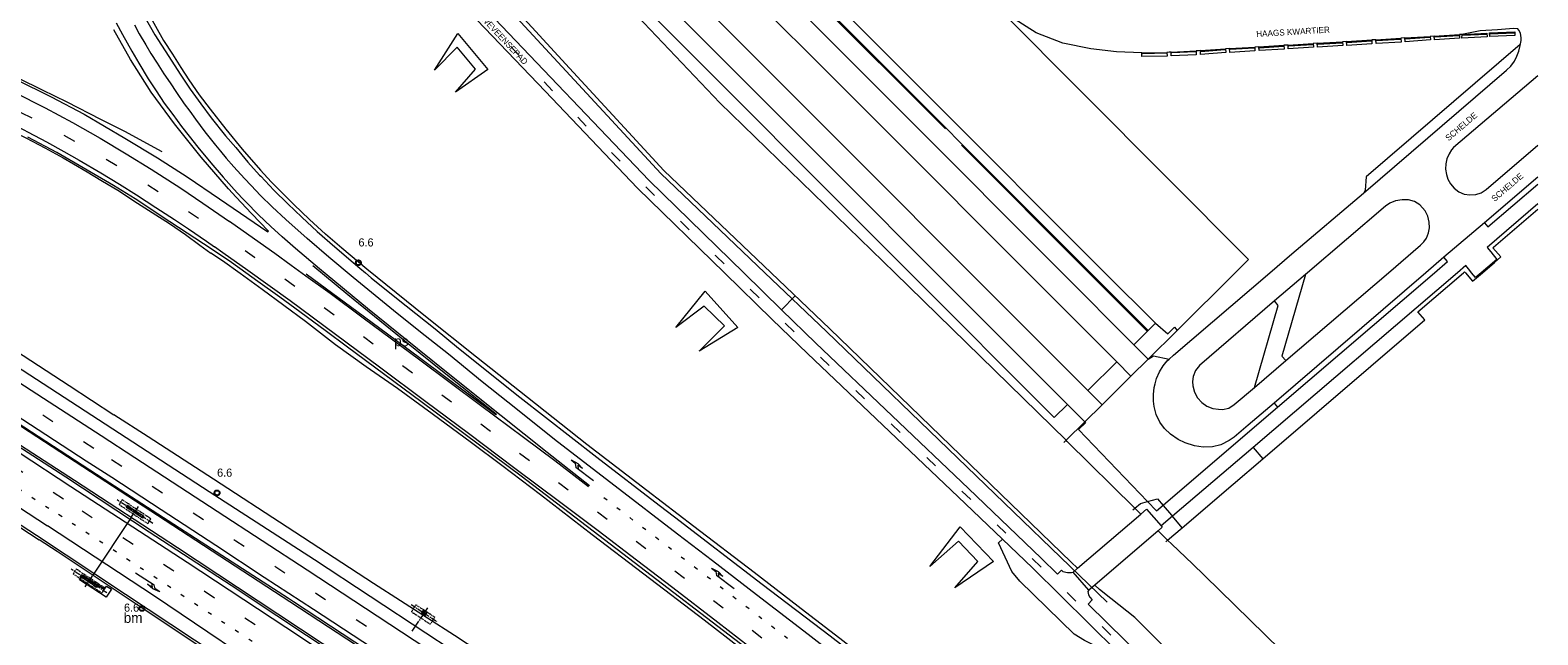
# Model space of a CAD drawing. Header units: metres. Extents: x 83575 to 86200, y 450600 to 453750.
# Tile 89 of 94: x 85829 to 86200, y 452961 to 453110. Entities that reach past the tile are written whole.
import ezdxf
from ezdxf.enums import TextEntityAlignment as Align

# ---------------------------------------------------------------- set-up
doc = ezdxf.new("R2010")
doc.units = ezdxf.units.M
for name, pattern in [('13strp', [4, 1, -3]), ('39strp', [12, 3, -9]), ('CENTER', [2, 1.25, -0.25, 0.25, -0.25]), ('DASHED2', [0.375, 0.25, -0.125])]:
    doc.linetypes.add(name, pattern=pattern)
for name, color, linetype, lineweight in [('bw-bs-portaal', 253, 'Continuous', 18), ('bw-bs-uithouder', 253, 'Continuous', 18), ('gr-bs-geleiderail', 253, 'geleiderail', 18), ('gw-bs-grondwerklijn', 253, 'Continuous', 18), ('kd-bs-kadastralegrens', 253, 'Continuous', 18), ('mk-bs-13streep 0.45', 253, '13strp', 18), ('mk-bs-39streep 0.15', 253, '39strp', 18), ('mk-bs-pijlre750', 253, 'Continuous', 18), ('mk-bs-streep 0.15', 253, 'Continuous', 18), ('mk-bs-vlakmark', 253, 'Continuous', 18), ('og-bs-bebouwing', 253, 'Continuous', 18), ('og-bs-straatnaam', 253, 'Continuous', 25), ('vh-bs-randverharding', 253, 'Continuous', 18), ('wb-bs-taludbesch', 253, 'Continuous', 18), ('wm-bs-hectometerbord text', 253, 'Continuous', 18)]:
    doc.layers.add(name, color=color, linetype=linetype, lineweight=lineweight)
doc.styles.add('rtw_iso', font='iso-rtw.shx')
doc.styles.add('Styledgn001', font='dgn001.shx')
doc.linetypes.add('geleiderail', pattern='A,2,-1,[175,RTW.shx,S=0.5,R=0,X=0,Y=0],-1', length=4)

# ---------------------------------------------------------------- blocks, each defined once
blk = doc.blocks.new('poer uithouder-flat-7')
h = blk.add_hatch()
h.set_pattern_fill('ACET-2D-ANSI31', color=252, scale=0.05, angle=146.4015, style=0)
h.set_pattern_definition([(191.401501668, (-85925.60528, -452966.28395), (0.031382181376, -0.15561722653), [])])
h.paths.add_polyline_path([(0.08, -0.29), (-0.3, -0.04), (-0.08, 0.29), (0.3, 0.04)])
at = {"layer": 'bw-bs-uithouder', "linetype": 'CENTER'}
for points in [[(-3.17, 2.1), (3.17, -2.1)], [(0.86, 1.29), (-1.36, -2.04)]]:
    blk.add_lwpolyline(points, dxfattribs=at)
at = {"layer": 'bw-bs-uithouder', "linetype": 'DASHED2'}
blk.add_lwpolyline([(-3.13, 0.34), (1.53, -2.76), (2.64, -1.09), (-2.03, 2.01)], close=True, dxfattribs=at)
at = {"layer": 'bw-bs-uithouder', "linetype": 'CENTER'}
blk.add_lwpolyline([(-0.76, -0.15), (0.15, -0.76), (0.76, 0.15), (-0.15, 0.76)], close=True, dxfattribs=at)
at = {"layer": 'bw-bs-uithouder', "linetype": 'Continuous'}
for points in [[(-0.6, -0.16), (0.09, -0.61), (0.16, -0.6), (0.61, 0.09), (0.6, 0.16), (-0.09, 0.61), (-0.16, 0.6), (-0.61, -0.09)], [(-0.3, -0.04), (0.08, -0.29), (0.3, 0.04), (-0.08, 0.29)]]:
    blk.add_lwpolyline(points, close=True, dxfattribs=at)
blk = doc.blocks.new('poer SB40-flat-57')
h = blk.add_hatch()
h.set_pattern_fill('ACET-2D-ANSI31', color=252, angle=326.4674, style=0)
h.set_pattern_definition([(11.4674233, (-85854.2933, -452991.06), (-0.631224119, 3.111620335), [])])
h.paths.add_polyline_path([(-1.82, 1.21), (1.82, -1.21), (2.01, -0.91), (-1.63, 1.5)])
at = {"layer": 'bw-bs-portaal', "linetype": 'CENTER'}
for points in [[(4.47, -2.75), (-4.28, 3.05)], [(-0.84, -1.27), (1.04, 1.56)]]:
    blk.add_lwpolyline(points, dxfattribs=at)
at = {"layer": 'bw-bs-portaal', "linetype": 'DASHED2'}
blk.add_lwpolyline([(-3.83, 1.91), (3.25, -2.79), (4.03, -1.62), (-3.06, 3.08)], close=True, dxfattribs=at)
at = {"layer": 'bw-bs-portaal', "linetype": 'CENTER'}
for points in [[(-2.07, 1.22), (-1.74, 1.72), (-1.07, 1.28), (-1.4, 0.78), (-2.07, 1.22)], [(1.26, -0.99), (1.6, -0.49), (2.26, -0.93), (1.93, -1.43), (1.26, -0.99)]]:
    blk.add_lwpolyline(points, close=True, dxfattribs=at)
at = {"layer": 'bw-bs-portaal', "linetype": 'Continuous'}
blk.add_lwpolyline([(1.82, -1.21), (2.01, -0.91), (-1.63, 1.5), (-1.82, 1.21)], close=True, dxfattribs=at)
blk = doc.blocks.new('poer SB40-flat-58')
h = blk.add_hatch()
h.set_pattern_fill('ACET-2D-ANSI31', color=252, angle=326.4674, style=0)
h.set_pattern_definition([(11.4674233, (-85842.9783, -452973.986), (-0.631224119, 3.111620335), [])])
h.paths.add_polyline_path([(-1.82, 1.21), (1.82, -1.21), (2.01, -0.91), (-1.63, 1.5)])
at = {"layer": 'bw-bs-portaal', "linetype": 'CENTER'}
for points in [[(4.47, -2.75), (-4.28, 3.05)], [(-0.84, -1.27), (1.04, 1.56)]]:
    blk.add_lwpolyline(points, dxfattribs=at)
at = {"layer": 'bw-bs-portaal', "linetype": 'DASHED2'}
blk.add_lwpolyline([(-3.83, 1.91), (3.25, -2.79), (4.03, -1.62), (-3.06, 3.08)], close=True, dxfattribs=at)
at = {"layer": 'bw-bs-portaal', "linetype": 'CENTER'}
for points in [[(-2.07, 1.22), (-1.74, 1.72), (-1.07, 1.28), (-1.4, 0.78), (-2.07, 1.22)], [(1.26, -0.99), (1.6, -0.49), (2.26, -0.93), (1.93, -1.43), (1.26, -0.99)]]:
    blk.add_lwpolyline(points, close=True, dxfattribs=at)
at = {"layer": 'bw-bs-portaal', "linetype": 'Continuous'}
blk.add_lwpolyline([(1.82, -1.21), (2.01, -0.91), (-1.63, 1.5), (-1.82, 1.21)], close=True, dxfattribs=at)
blk = doc.blocks.new('dtbattr-r-flat-3')
at = {"layer": 'mk-bs-vlakmark', "style": 'rtw_iso'}
blk.add_attdef('TAG', text='', height=2.5, dxfattribs=at).set_placement((0, 0), align=Align.MIDDLE_CENTER)
blk = doc.blocks.new('pijlr-flat-13')
at = {"layer": 'mk-bs-pijlre750'}
for p, q in [((-5.5, 5.15), (-4.47, 4.36)), ((-5.5, 5.15), (-3.89, 4.3)), ((-4.47, 4.36), (-4.33, 3.31)), ((-3.89, 4.3), (-2.72, 3.03)), ((-3.87, 3.91), (-3.73, 2.85)), ((-2.72, 3.03), (-3.87, 3.91)), ((0, 0), (-4.33, 3.31))]:
    blk.add_line(p, q, dxfattribs=at)
blk = doc.blocks.new('pijlr-flat-48')
at = {"layer": 'mk-bs-pijlre750'}
for p, q in [((-5.59, 5.05), (-4.55, 4.28)), ((-5.59, 5.05), (-3.96, 4.23)), ((-4.55, 4.28), (-4.39, 3.23)), ((-3.96, 4.23), (-2.77, 2.98)), ((-3.94, 3.84), (-3.78, 2.79)), ((-2.77, 2.98), (-3.94, 3.84)), ((0, 0), (-4.39, 3.23))]:
    blk.add_line(p, q, dxfattribs=at)
blk = doc.blocks.new('pijlr-flat-97')
at = {"layer": 'mk-bs-pijlre750'}
for p, q in [((0, 0), (4.62, -2.89)), ((2.99, -2.76), (4.22, -3.52)), ((4.28, -3.91), (2.99, -2.76)), ((4.22, -3.52), (3.99, -2.49)), ((4.86, -3.92), (4.62, -2.89)), ((5.96, -4.61), (4.28, -3.91)), ((5.96, -4.61), (4.86, -3.92))]:
    blk.add_line(p, q, dxfattribs=at)
blk = doc.blocks.new('dtbattr-l-flat-9')
at = {"layer": 'mk-bs-13streep 0.45', "style": 'rtw_iso'}
blk.add_attdef('TAG', (0, 0), '', height=2.5, dxfattribs=at)
blk = doc.blocks.new('HMP1-flat-163')
at = {"color": 253}
blk.add_circle((0, 0), 0.625, dxfattribs=at)
blk = doc.blocks.new('HMP1-flat-164')
at = {"color": 253}
blk.add_circle((0, 0), 0.625, dxfattribs=at)
blk = doc.blocks.new('HMP1-flat-165')
at = {"color": 253}
blk.add_circle((0, 0), 0.625, dxfattribs=at)

msp = doc.modelspace()

# ---------------------------------------------------------------- linework, layer by layer
at = {"layer": 'bw-bs-portaal', "flags": 128}
msp.add_lwpolyline([(85853.45, 452989.79), (85844.01, 452975.55)], dxfattribs=at)
at = {"layer": 'bw-bs-uithouder'}
msp.add_lwpolyline([(85924.25, 452964.24), (85922.63, 452961.8)], dxfattribs=at)
at = {"layer": 'gr-bs-geleiderail', "flags": 128}
for points in [[(85885.16, 453323.98), (85882.72, 453319.4), (85876.38, 453307.65), (85871.75, 453299.7), (85867.75, 453292.73), (85864.34, 453287.02), (85860.65, 453280.01), (85857.01, 453272.85), (85854.13, 453266.87), (85851.9, 453262.06), (85849.5, 453256.12), (85847.18, 453249.78), (85845.54, 453244.6), (85843.65, 453238.1), (85842.12, 453231.74), (85841.17, 453226.97), (85840.29, 453222.57), (85839.65, 453218.68), (85838.94, 453213.48), (85838.56, 453209.38), (85838.04, 453202.85), (85837.91, 453194.8), (85837.91, 453190.37), (85838.09, 453185.42), (85838.43, 453180.21), (85838.98, 453175), (85840.08, 453166.79), (85841.1, 453160.75), (85842.12, 453155.58), (85843.47, 453150.15), (85844.94, 453144.97), (85846.51, 453139.93), (85848.07, 453135.08), (85849.68, 453130.96), (85851.18, 453127.3), (85852.69, 453123.74), (85854.39, 453120.16), (85856.8, 453115.4), (85859.44, 453110.72), (85861.38, 453107.19), (85863.59, 453103.8), (85865.68, 453100.48), (85867.65, 453097.46), (85870.22, 453093.8), (85872.9, 453090.27), (85876.74, 453085.38), (85880.81, 453080.39), (85885.31, 453075.26)], [(85839.49, 452998.84), (85814.22, 453015.18), (85780.68, 453036.83), (85749.13, 453057.08), (85720.85, 453074.53), (85683.99, 453096.58), (85661.14, 453109.74), (85603.89, 453140.53), (85552.22, 453166.1), (85542.27, 453170.85), (85528.55, 453176.95), (85509.42, 453185.06), (85497.14, 453190.15), (85481.04, 453196.58), (85473.23, 453199.69)], [(85556.49, 453184.3), (85571.94, 453177.09), (85587.04, 453169.83), (85599.91, 453163.34), (85618.98, 453153.78), (85658.38, 453132.3), (85688.38, 453115.31), (85709.7, 453103), (85723.68, 453094.71), (85738.04, 453086.06), (85753.38, 453076.49), (85769.11, 453066.71), (85788.65, 453054.23), (85813.79, 453038.09), (85838.16, 453022.27), (85849.21, 453015.06)], [(85841.52, 453002.23), (85818.76, 453016.97), (85789.63, 453035.81), (85763.38, 453052.66), (85730.95, 453073.08), (85692.24, 453096.52), (85658.9, 453115.91), (85616.76, 453138.49), (85587.85, 453153.37), (85544.49, 453173.93), (85532.44, 453179.23)], [(85861.1, 453079.79), (85851.87, 453084.73), (85845.94, 453087.73), (85837.66, 453091.95), (85831.64, 453094.9), (85825.76, 453097.85), (85819.66, 453100.67), (85814.13, 453103.09), (85806.66, 453106.09)], [(85802.87, 453094.71), (85807.39, 453092.87), (85811.98, 453090.69), (85818.98, 453087.36), (85822.88, 453085.43), (85827.46, 453083.23), (85832.18, 453080.75), (85836.71, 453078.3), (85839.24, 453076.84), (85842.63, 453074.88), (85845.98, 453072.8), (85850.54, 453070.07), (85854.12, 453067.73), (85858.62, 453064.82), (85862.87, 453062.09), (85866.81, 453059.38), (85870.4, 453056.83), (85873.08, 453054.86)], [(85673.82, 453075.05), (85682.06, 453071.66), (85704.02, 453062.46), (85715.11, 453057.69), (85719.96, 453055.65), (85721.35, 453055.04), (85722.46, 453054.51), (85723.68, 453053.93), (85725.3, 453053.1), (85725.96, 453052.76), (85727.15, 453052.1), (85733.92, 453047.78), (85740.46, 453043.38), (85755.96, 453032.91), (85773.78, 453021.26), (85800.7, 453003.9), (85830.78, 452984.31)], [(86154.25, 452855.48), (86139.7, 452867.16), (86123.01, 452880.53), (86103.4, 452896.05), (86092.95, 452904.7), (86080.9, 452915.19), (86069.84, 452924.85), (86056.82, 452936.29), (86047.8, 452944.13), (86038.57, 452951.83), (86028.05, 452959.98), (86019.57, 452966.51), (86006.91, 452976.23), (85992.07, 452987.53), (85980.45, 452996.41), (85965.69, 453007.78), (85951.06, 453019.34), (85938.55, 453029.2), (85925.96, 453039.21), (85911.54, 453050.9), (85905.35, 453056.06), (85901.35, 453059.54), (85897.38, 453063.09), (85893.53, 453066.81), (85890.74, 453069.59), (85887.92, 453072.41), (85885.31, 453075.26)], [(86147.6, 452844.23), (86137.55, 452852.37), (86127.15, 452860.73), (86117.82, 452868.14), (86110.5, 452873.98), (86102.08, 452880.6), (86092.67, 452887.97), (86083.36, 452895.37), (86072.82, 452903.69), (86063.38, 452911.11), (86053.94, 452918.54), (86043.13, 452926.99), (86028.19, 452938.14), (86016.73, 452947.31), (86006.29, 452955.52), (85994.62, 452964.47), (85979.78, 452975.83), (85967.04, 452985.49), (85954.25, 452995.39), (85944.78, 453002.55), (85937.26, 453008.16), (85927.62, 453015.25), (85919.07, 453021.49), (85911.37, 453026.88), (85903.8, 453032.29), (85896.43, 453037.97), (85885.7, 453045.91), (85880.31, 453049.81), (85875.93, 453052.91), (85873.08, 453054.86)], [(86137.77, 452827.61), (86129.87, 452832.47), (86120.81, 452838.22), (86109.62, 452845.5), (86097.45, 452853.47), (86086.18, 452860.72), (86069.41, 452871.58), (86053.79, 452881.8), (86034.82, 452894.29), (86011.42, 452909.57), (85988.06, 452924.96), (85961.26, 452942.48), (85945.62, 452952.57), (85933.12, 452960.7), (85913.15, 452973.5), (85891.88, 452987.36), (85873.74, 452999.21), (85857.65, 453009.63), (85849.21, 453015.06)], [(86129.62, 452813.83), (86121.09, 452819.4), (86101.02, 452832.48), (86078.62, 452847.12), (86047.5, 452867.59), (86021.87, 452884.41), (85996.19, 452901.28), (85969.45, 452918.75), (85939.26, 452938.39), (85913.72, 452955.12), (85892.51, 452969), (85865.59, 452986.57), (85841.52, 453002.23)], [(86126.18, 452808), (86101.19, 452824.1), (86060, 452851.33), (86024.42, 452875.38), (85991.22, 452897.91), (85956.26, 452921.54), (85946.15, 452928.33), (85922.61, 452944.13), (85889.55, 452965.96), (85864.85, 452982.29), (85839.49, 452998.84)], [(85926.55, 452919.34), (85924.84, 452920.86), (85919.14, 452924.84), (85911.55, 452930.14), (85904.94, 452934.73), (85898.28, 452939.2), (85890.53, 452944.42), (85885.02, 452948.18), (85872.81, 452956.38), (85855.19, 452968.15), (85835.24, 452981.37), (85830.78, 452984.31)]]:
    msp.add_lwpolyline(points, dxfattribs=at)
at = {"layer": 'gw-bs-grondwerklijn'}
for p, q in [((85944.37, 453117.25), (85983.95, 453074.45)), ((85983.95, 453074.45), (86009.58, 453050)), ((86189.06, 453056.29), (86200, 453065.66)), ((86188.92, 453056.17), (86189.06, 453056.29)), ((86009.58, 453050), (86024.73, 453035.55)), ((86041.59, 453050), (86083.8, 453008.77)), ((86017, 453044.36), (86013.68, 453040.91)), ((86024.73, 453035.55), (86093.92, 452968.9))]:
    msp.add_line(p, q, dxfattribs=at)
for points in [[(85961.46, 453100.39), (85919.63, 453145.85)], [(85976.6, 453114.83), (85998.5, 453091.86), (86041.59, 453050)], [(86011.08, 453050), (85984.64, 453075.18), (85961.46, 453100.39)], [(86186.39, 453050), (86189.35, 453052.53), (86190.91, 453053.9), (86188.92, 453056.17)], [(86086.61, 452977.29), (86085.06, 452978.8), (86025.57, 453036.2), (86011.08, 453050)], [(86132.24, 453004.2), (86172.12, 453038.44), (86170.46, 453040.4), (86181.71, 453050)], [(86181.71, 453050), (86181.97, 453050.22), (86182.16, 453050)], [(86182.16, 453050), (86183.94, 453047.91), (86186.39, 453050)], [(86105.78, 453037.56), (86108.82, 453035.01), (86110.48, 453036.6), (86111.14, 453035.81)], [(86200, 452867.36), (86186.11, 452880.27), (86137.42, 452928.4), (86100.69, 452965.13), (86094.8, 452969.82), (86092, 452972.04), (86090.86, 452973.15)]]:
    msp.add_lwpolyline(points, dxfattribs=at)
at = {"layer": 'kd-bs-kadastralegrens'}
for p, q in [((86083.24, 453008.22), (86083.8, 453008.77)), ((86100.24, 452991.67), (86100.71, 452992.08)), ((86100.71, 452992.08), (86102.07, 452993.26)), ((86102.07, 452993.26), (86103.86, 452993.72)), ((86103.86, 452993.72), (86106.28, 452994.34)), ((86106.28, 452994.34), (86107.66, 452992.74)), ((86107.66, 452992.74), (86109.76, 452990.31)), ((86109.76, 452990.31), (86109.96, 452990.08)), ((86112.4, 452987.27), (86109.96, 452990.08)), ((86108.79, 452984.19), (86108.31, 452983.79))]:
    msp.add_line(p, q, dxfattribs=at)
at = {"layer": 'mk-bs-13streep 0.45', "flags": 128}
for points in [[(85700.45, 453075.92), (85720.93, 453063.39), (85741.45, 453050.69), (85771.81, 453031.51), (85805.51, 453009.99), (85834.79, 452991.01)], [(86094.05, 452898.49), (86074.34, 452914), (86055.51, 452928.76), (86043.01, 452938.51), (86027.65, 452950.41), (85999.21, 452972.21), (85967.58, 452996.42)], [(85893.3, 452952.72), (85882.5, 452959.75), (85855.45, 452977.58), (85834.79, 452991.01)]]:
    msp.add_lwpolyline(points, dxfattribs=at)
at = {"layer": 'mk-bs-39streep 0.15', "flags": 128}
for points in [[(85836.78, 452994.32), (85820.93, 453004.61), (85803.14, 453016.04), (85780.87, 453030.37), (85760.58, 453043.3), (85742.88, 453054.53), (85720.17, 453068.6), (85701.8, 453079.87), (85658.39, 453105.41), (85598, 453137.9), (85563.3, 453155.01), (85541.71, 453165.12), (85522.76, 453173.67), (85508.99, 453179.64), (85498.45, 453184.11), (85476.3, 453193.26), (85469.89, 453195.77), (85453.86, 453201.94), (85433.46, 453209.59), (85422, 453213.76), (85410.51, 453217.8), (85401.8, 453220.89), (85390.84, 453224.7), (85376.85, 453229.47), (85365.71, 453233.2), (85354.21, 453237.03), (85342.83, 453240.82), (85331.28, 453244.67), (85322.66, 453247.55), (85308.35, 453252.45), (85299.65, 453255.47), (85286.01, 453260.27), (85273.96, 453264.58), (85262.7, 453268.69), (85251.23, 453272.89), (85239.93, 453277.13), (85228.51, 453281.54), (85217.39, 453286), (85206.17, 453290.58), (85195.01, 453295.27), (85185.76, 453299.28), (85175.54, 453303.82), (85162.27, 453309.89), (85153.6, 453313.97), (85142.65, 453319.22), (85133.75, 453323.54)], [(86171.73, 452885.05), (86161.27, 452895.37), (86150.53, 452905.93), (86137.65, 452918.53), (86126.98, 452929), (86118.36, 452937.57), (86109.83, 452945.96), (86099.27, 452956.45), (86090.65, 452964.86), (86084.17, 452971.18), (86077.73, 452977.47), (86069.06, 452985.78), (86060.41, 452994.09), (86049.65, 453004.35), (86043.04, 453010.57), (86036.51, 453016.75), (86029.93, 453022.92), (86023.4, 453029.1), (86019.02, 453033.33), (86012.6, 453039.5), (86006.03, 453045.87), (85997.47, 453054.16), (85988.89, 453062.61), (85980.41, 453071), (85971.97, 453079.45), (85965.74, 453085.9), (85957.38, 453094.63), (85951.22, 453101.15), (85945.08, 453107.7), (85939.03, 453114.28), (85932.84, 453120.91), (85926.74, 453127.47), (85920.62, 453134.15)], [(85844.25, 453006.78), (85828.68, 453016.88), (85809.91, 453028.94), (85790.32, 453041.51), (85769.6, 453054.74), (85757.02, 453062.68), (85736.28, 453075.64), (85715.54, 453088.41), (85705.04, 453094.74), (85685.05, 453106.58)], [(85804.44, 453099.41), (85811.08, 453096.7), (85822.06, 453091.61), (85832.9, 453086.11), (85843.41, 453080.26), (85853.83, 453074), (85864.05, 453067.49), (85866.45, 453065.9), (85875.82, 453059.43)], [(86150.34, 452848.87), (86136.49, 452860), (86117.7, 452874.99), (86089.55, 452897.27), (86079.99, 452904.83), (86063.33, 452917.9), (86044.39, 452932.62), (86032.58, 452941.8), (85994.56, 452971.09), (85975.47, 452985.72), (85956.26, 453000.16), (85937.36, 453014.39), (85926.64, 453022.38), (85916.33, 453030.04), (85903.71, 453039.37), (85894.4, 453046.19), (85883.84, 453053.79), (85875.82, 453059.43)], [(86132.42, 452818.56), (86115.48, 452829.58), (86102.8, 452837.87), (86084.85, 452849.66), (86072.35, 452857.79), (86051.93, 452871.17), (86031.62, 452884.4), (86011.33, 452897.71), (85991.04, 452910.93), (85970.85, 452924.11), (85940.39, 452943.99), (85919.99, 452957.29), (85899.47, 452970.73), (85879.27, 452983.97), (85851.3, 453002.19), (85844.25, 453006.78)], [(86123.3, 452803.13), (86093.79, 452822.53), (86073.25, 452836.11), (86053.06, 452849.54), (86032.68, 452863.25), (86013.65, 452876.24), (85991.64, 452891.28), (85971.66, 452904.82), (85954.1, 452916.7), (85934.13, 452930.11), (85911.66, 452945.11), (85891.41, 452958.47), (85863.7, 452976.73), (85841.3, 452991.4), (85836.78, 452994.32)]]:
    msp.add_lwpolyline(points, dxfattribs=at)
at = {"layer": 'mk-bs-streep 0.15', "flags": 128}
for points in [[(85849.75, 453111.54), (85851.31, 453108.67), (85853.64, 453104.52), (85855.32, 453101.59), (85857.66, 453097.7), (85859.6, 453094.74), (85861.61, 453091.77), (85863.73, 453088.93), (85865.86, 453086.03), (85867.7, 453083.61), (85869.87, 453080.91), (85873.09, 453077.06), (85876.09, 453073.54), (85879.59, 453069.71), (85881.05, 453068.15)], [(85854.24, 453110.99), (85855.45, 453108.84), (85857.05, 453106.07), (85858.32, 453103.97), (85859.81, 453101.58), (85861.5, 453098.97), (85863.04, 453096.72), (85864.64, 453094.35), (85866.54, 453091.6), (85867.87, 453089.74), (85869.26, 453087.84), (85871.6, 453084.67), (85874.19, 453081.41), (85875.45, 453079.92), (85876.89, 453078.19), (85878.72, 453076.11), (85881.39, 453073.19), (85883.02, 453071.44)], [(85643.74, 453108.72), (85665.73, 453096.33), (85685.84, 453084.59), (85688.33, 453082.97), (85694.39, 453078.99), (85702.61, 453073.48), (85714.38, 453065.57), (85726.95, 453057.09), (85741.27, 453047.43), (85755.91, 453037.59), (85770.56, 453028), (85786.76, 453017.48), (85805.47, 453005.43), (85821.08, 452995.35), (85832.83, 452987.73)], [(85846.09, 453009.85), (85833.25, 453018.16), (85810.76, 453032.67), (85792.1, 453044.62), (85772.47, 453057.17), (85758.22, 453066.18), (85742.15, 453076.24), (85720.06, 453089.88), (85703.36, 453099.96), (85686.91, 453109.69)], [(85842.38, 453003.67), (85816.71, 453020.28), (85787.78, 453038.8), (85761.82, 453055.42), (85731.96, 453074.16), (85713.93, 453085.2), (85696.75, 453095.46), (85683.2, 453103.49)], [(85805.6, 453102.88), (85810.13, 453101.04), (85813.78, 453099.49), (85818.54, 453097.33), (85824.62, 453094.45), (85832.26, 453090.58), (85838.99, 453086.99), (85845.8, 453083.14), (85852.19, 453079.3), (85858.36, 453075.51), (85865.64, 453070.82), (85871.1, 453067.16), (85877.71, 453062.58)], [(85803.32, 453096.06), (85805.5, 453095.17), (85808.77, 453093.78), (85811.88, 453092.41), (85815.21, 453090.91), (85820.17, 453088.58), (85824.34, 453086.54), (85828.08, 453084.59), (85832.59, 453082.2), (85836.84, 453079.87), (85840.65, 453077.69), (85845.96, 453074.57), (85850.53, 453071.81), (85854.79, 453069.16), (85859.56, 453066.1), (85864.12, 453063.12), (85867.6, 453060.79), (85872.01, 453057.74), (85873.99, 453056.37)], [(86028.01, 452954.94), (86020.26, 452960.97), (86007.52, 452970.74), (85996.68, 452979.08), (85988.06, 452985.65), (85972.66, 452997.46), (85958.47, 453008.4), (85946.21, 453018.15), (85939.95, 453023.19), (85931.63, 453029.93), (85924.74, 453035.42), (85918.11, 453040.75), (85908.14, 453048.86), (85902.13, 453053.86), (85896.79, 453058.43), (85891.55, 453063.11), (85888.17, 453066.2), (85885.34, 453069.01), (85883.02, 453071.44)], [(85966.39, 452997.57), (85955.97, 453005.76), (85944.56, 453014.83), (85931.97, 453024.87), (85924.01, 453031.26), (85911.68, 453041.21), (85899.86, 453050.97), (85893.97, 453055.96), (85890.66, 453058.86), (85887.86, 453061.36), (85884.8, 453064.25), (85881.73, 453067.42), (85881.05, 453068.15)], [(85966.15, 452997.35), (85957.78, 453003.69), (85950.11, 453009.45), (85939.48, 453017.37), (85924.55, 453028.47), (85910.6, 453038.84), (85902.44, 453044.86), (85896.49, 453049.2), (85892.9, 453051.8), (85888.81, 453054.76), (85882.4, 453059.28), (85877.71, 453062.58)], [(86008.19, 452956.07), (85997.99, 452963.9), (85986.87, 452972.44), (85977.92, 452979.27), (85968.49, 452986.47), (85959.29, 452993.35), (85948, 453001.85), (85936.58, 453010.42), (85926.08, 453018.2), (85914.62, 453026.78), (85903.81, 453034.83), (85892.65, 453043.1), (85882.2, 453050.6), (85876.04, 453054.94), (85873.99, 453056.37)], [(86134.25, 452821.65), (86124.16, 452828.2), (86112.25, 452835.97), (86098.93, 452844.69), (86087.64, 452852.09), (86073.17, 452861.57), (86059.6, 452870.47), (86047.15, 452878.59), (86030.31, 452889.59), (86013.31, 452900.71), (86000.36, 452909.16), (85988.88, 452916.68), (85976.69, 452924.61), (85966.91, 452930.99), (85955.02, 452938.76), (85941.46, 452947.59), (85929.19, 452955.59), (85914.06, 452965.49), (85896.8, 452976.82), (85874.62, 452991.29), (85854.38, 453004.49), (85846.09, 453009.85)], [(85838.59, 452997.33), (85825.82, 453005.67)], [(86130.57, 452815.43), (86116.52, 452824.56), (86104.6, 452832.39), (86092.01, 452840.61), (86081.18, 452847.72), (86069.79, 452855.17), (86058.04, 452862.83), (86043.52, 452872.37), (86027.72, 452882.67), (86013.23, 452892.11), (86000.73, 452900.27), (85989.36, 452907.69), (85976.63, 452915.99), (85963.39, 452924.62), (85948.49, 452934.31), (85931.15, 452945.66), (85922.17, 452951.56), (85910.48, 452959.2), (85898.35, 452967.11), (85886.25, 452975.03), (85874.33, 452982.86), (85860.81, 452991.7), (85848.67, 452999.58), (85842.38, 453003.67)], [(86125.14, 452806.24), (86099.25, 452823.22), (86080.04, 452835.9), (86055.62, 452852.16), (86031.95, 452868.19), (86009.02, 452883.76), (85982.84, 452901.49), (85956.57, 452919.28), (85924.24, 452941.02), (85891.51, 452962.68), (85867.22, 452978.73), (85838.59, 452997.33)], [(85957.02, 452899.89), (85945.9, 452909.19), (85939.85, 452914.13), (85933.81, 452918.82), (85925.87, 452924.73), (85892.31, 452948.13), (85859.2, 452970.38), (85832.83, 452987.73)]]:
    msp.add_lwpolyline(points, dxfattribs=at)
at = {"layer": 'mk-bs-vlakmark', "flags": 128}
msp.add_lwpolyline([(85898.23, 453051.75), (85906.79, 453044.63), (85921.31, 453032.96), (85930.95, 453025.14), (85943.43, 453015.18), (85943.27, 453015.01), (85924.46, 453029.05), (85910.91, 453039.06), (85896.58, 453049.64)], dxfattribs=at)
at = {"layer": 'og-bs-bebouwing'}
for p, q in [((86145.66, 453106.48), (86151.86, 453106.86)), ((86152.88, 453106.92), (86159.06, 453107.3)), ((86160.07, 453107.36), (86166.24, 453107.74)), ((86167.27, 453107.8), (86173.46, 453108.18)), ((86174.46, 453108.24), (86180.67, 453108.62)), ((86102.44, 453104.12), (86108.63, 453104.24)), ((86109.66, 453104.28), (86115.82, 453104.61)), ((86116.85, 453104.68), (86123.04, 453105.09)), ((86124.06, 453105.16), (86130.25, 453105.54)), ((86131.27, 453105.6), (86137.45, 453105.98)), ((86138.46, 453106.04), (86144.65, 453106.42)), ((86106.44, 452986.49), (86090.86, 452973.15)), ((86085.52, 452976.35), (86086.61, 452977.29)), ((86089.37, 452971.88), (86085.52, 452976.35)), ((86090.86, 452973.15), (86089.37, 452971.88))]:
    msp.add_line(p, q, dxfattribs=at)
for points in [[(85933.96, 453108.91), (85941.3, 453099.99), (85933.37, 453094.47), (85938.24, 453100.11), (85933.75, 453105.53), (85928.16, 453099.86), (85933.96, 453108.91)], [(86151.86, 453106.86), (86151.92, 453105.94), (86145.72, 453105.56), (86145.66, 453106.48)], [(86159.06, 453107.3), (86159.12, 453106.34), (86152.94, 453105.96), (86152.88, 453106.92)], [(86166.24, 453107.74), (86166.3, 453106.79), (86160.13, 453106.41), (86160.07, 453107.36)], [(86173.46, 453108.18), (86173.52, 453107.29), (86167.33, 453106.87), (86167.27, 453107.8)], [(86180.67, 453108.62), (86180.73, 453107.73), (86174.52, 453107.35), (86174.46, 453108.24)], [(86187.45, 453108.96), (86187.5, 453108.08), (86181.31, 453107.76), (86181.34, 453108.65), (86187.45, 453108.96)], [(86194.31, 453109.28), (86194.35, 453108.4), (86188.15, 453108.15), (86188.12, 453109.03), (86194.31, 453109.28)], [(86108.63, 453104.24), (86108.64, 453103.27), (86102.45, 453103.21), (86102.44, 453104.12)], [(86115.82, 453104.61), (86115.85, 453103.64), (86109.7, 453103.38), (86109.66, 453104.28)], [(86123.04, 453105.09), (86123.11, 453104.2), (86116.93, 453103.71), (86116.85, 453104.68)], [(86130.25, 453105.54), (86130.31, 453104.62), (86124.11, 453104.24), (86124.06, 453105.16)], [(86137.45, 453105.98), (86137.51, 453105.05), (86131.32, 453104.67), (86131.27, 453105.6)], [(86144.65, 453106.42), (86144.7, 453105.5), (86138.52, 453105.12), (86138.46, 453106.04)], [(85994.85, 453045.51), (86002.89, 453036.57), (85993.36, 453030.72), (85999.61, 453036.94), (85994.59, 453041.78), (85987.66, 453036.53), (85994.85, 453045.51)], [(86102.2, 452990.63), (86103.62, 452991.85), (86107.17, 452987.7)], [(86086.61, 452977.29), (86086.62, 452977.29), (86102.2, 452990.63)], [(86057.69, 452987.5), (86065.9, 452978.95), (86056.33, 452972.46), (86062.07, 452978.94), (86057.27, 452983.99), (86050.19, 452977.71), (86057.69, 452987.5)], [(86107.17, 452987.7), (86107.46, 452987.36), (86106.44, 452986.49)]]:
    msp.add_lwpolyline(points, dxfattribs=at)
at = {"layer": 'vh-bs-randverharding'}
for p, q in [((86089.79, 453050), (85998.01, 453141.86)), ((85998.01, 453141.42), (86054.04, 453085.4)), ((86045.27, 453050), (85978.57, 453116.71)), ((86152.88, 453106.92), (86151.86, 453106.86)), ((86153.03, 453106.7), (86158.92, 453107.06)), ((86160.07, 453107.36), (86159.06, 453107.3)), ((86160.23, 453107.14), (86166.12, 453107.5)), ((86167.27, 453107.8), (86166.24, 453107.74)), ((86167.42, 453107.59), (86173.31, 453107.99)), ((86174.46, 453108.24), (86173.46, 453108.18)), ((86174.62, 453108.03), (86180.51, 453108.39)), ((86181.43, 453108.45), (86187.32, 453108.75)), ((86188.27, 453108.83), (86194.16, 453109.07)), ((86108.49, 453104.02), (86102.58, 453103.9)), ((86115.68, 453104.4), (86109.79, 453104.16)), ((86117.01, 453104.48), (86122.89, 453104.95)), ((86124.06, 453105.16), (86123.04, 453105.09)), ((86124.2, 453104.99), (86130.09, 453105.35)), ((86131.27, 453105.6), (86130.25, 453105.54)), ((86131.42, 453105.37), (86137.31, 453105.73)), ((86138.46, 453106.04), (86137.45, 453105.98)), ((86138.62, 453105.81), (86144.51, 453106.17)), ((86145.66, 453106.48), (86144.65, 453106.42)), ((86145.82, 453106.26), (86151.71, 453106.62)), ((86057.99, 453081.42), (86089.37, 453050)), ((86200, 453073.53), (86186.84, 453062.3)), ((86186.84, 453062.3), (86176.85, 453053.8)), ((86176.85, 453053.8), (86172.42, 453050)), ((86011.4, 453038.54), (85999.62, 453050)), ((86004.37, 453050), (86013.68, 453040.91)), ((86084.13, 453017.56), (86051.69, 453050)), ((86060.18, 453050), (86089.13, 453021.03)), ((86096.24, 453028.08), (86074.34, 453050)), ((86082.8, 453050), (86100.49, 453032.29)), ((86089.37, 453050), (86103.64, 453035.71)), ((86103.99, 453035.78), (86089.79, 453050)), ((86111.14, 453035.81), (86125.43, 453050)), ((86180.17, 453050), (86129.83, 453007.03)), ((86172.42, 453050), (86135, 453017.9)), ((86142.76, 453049.6), (86135.14, 453043.08)), ((86135.86, 453016.9), (86174.51, 453050)), ((86137.91, 453028.38), (86163.18, 453050)), ((86143.23, 453050), (86142.76, 453049.6)), ((86013.68, 453040.91), (86022.09, 453032.71)), ((86103.99, 453035.78), (86100.49, 453032.29)), ((86103.99, 453028.75), (86111.14, 453035.81)), ((86103.99, 453028.75), (86099.75, 453024.55)), ((86100.49, 453032.29), (86103.99, 453028.75)), ((86096.24, 453028.08), (86089.13, 453021.03)), ((86099.75, 453024.55), (86096.24, 453028.08)), ((86130.18, 453021.8), (86137.91, 453028.38)), ((86092.64, 453017.52), (86099.75, 453024.55)), ((86088.38, 453013.3), (86084.13, 453017.56)), ((86092.64, 453017.52), (86088.38, 453013.3)), ((86089.13, 453021.03), (86092.64, 453017.52)), ((86135, 453017.9), (86135.86, 453016.9)), ((86083.8, 453008.77), (86088.38, 453013.3)), ((86129.83, 453007.03), (86132.24, 453004.2)), ((86102.2, 452990.63), (86100.71, 452992.08)), ((86108.79, 452984.19), (86106.44, 452986.49))]:
    msp.add_line(p, q, dxfattribs=at)
for points in [[(85842.36, 453150.49), (85843.95, 453144.87), (85845.63, 453139.51), (85847.25, 453134.65), (85848.94, 453130.19), (85850.71, 453125.61), (85852.47, 453121.57), (85854.55, 453117.43), (85856.85, 453112.87), (85859.26, 453108.53), (85863.43, 453102.11), (85865.5, 453098.88), (85867.95, 453095.21), (85870.58, 453091.61), (85873.19, 453088.1), (85876.67, 453083.69), (85879.22, 453080.8), (85882.2, 453077.25), (85885.1, 453074.04)], [(85909.81, 453149.3), (85910.46, 453148.4), (85913.65, 453144.67), (85941.23, 453114.35), (85981.07, 453072.72), (86004.37, 453050)], [(85999.62, 453050), (85978.17, 453070.86), (85955.45, 453094.67), (85938.71, 453112.2), (85910.97, 453142.44), (85907.7, 453146.3), (85907.37, 453146.77)], [(86005.07, 453138.23), (86049.59, 453093.82), (86093.36, 453050)], [(85997.81, 453135.05), (86044.03, 453088.82), (86082.8, 453050)], [(86074.34, 453050), (86039.82, 453084.55), (85993.46, 453130.9)], [(85986.21, 453123.99), (86032.75, 453077.45), (86060.18, 453050)], [(86051.69, 453050), (86028.43, 453073.27), (85981.86, 453119.85)], [(86102.44, 453104.12), (86096.19, 453104.41), (86089.85, 453105.08), (86082.95, 453106.5), (86076.41, 453109.03), (86070.58, 453112.77), (86066, 453117.59)], [(86125.43, 453050), (86128.71, 453053.26), (86067.64, 453114.53), (86066, 453117.59)], [(85879.35, 453068.64), (85877.46, 453070.66), (85870.69, 453078.49), (85864.14, 453086.63), (85858.34, 453094.45), (85853.32, 453102.5), (85849.21, 453109.77)], [(86192.29, 453099.83), (86193.35, 453100.86), (86194.21, 453102.05), (86194.83, 453103.29), (86195.3, 453104.55), (86195.63, 453105.9), (86195.86, 453107.14), (86195.9, 453107.79), (86195.7, 453108.99), (86195.33, 453109.68), (86195.07, 453110.05), (86194, 453110.08), (86190.08, 453109.8), (86185.83, 453109.56), (86181.3, 453108.66), (86181.27, 453108.65), (86180.67, 453108.62)], [(86109.66, 453104.28), (86109.15, 453104.25), (86108.63, 453104.24)], [(86116.85, 453104.68), (86116.38, 453104.65), (86115.82, 453104.61)], [(86195.68, 453106.17), (86157.7, 453073.63), (86157.42, 453070.36), (86157.3, 453069.95), (86157.01, 453069.63)], [(86133.98, 453050), (86139.43, 453054.66), (86157.01, 453069.63), (86192.29, 453099.83)], [(85824.96, 453097.64), (85833.76, 453093.29), (85841.84, 453089.01), (85851.89, 453083.16), (85859.91, 453078.32), (85867.22, 453073.6), (85875.2, 453068.2), (85887.09, 453060.05), (85887.28, 453060.28), (85883.12, 453064.62), (85879.35, 453068.64)], [(86200, 453098.48), (86179.25, 453080.84), (86178.72, 453080.26), (86178.13, 453079.3), (86177.59, 453078.05), (86177.37, 453076.78), (86177.29, 453075.46), (86177.46, 453074.19), (86177.81, 453073.02), (86178.47, 453071.85), (86179.35, 453070.84), (86180.56, 453069.9), (86181.88, 453069.37), (86183.21, 453069.14), (86184.72, 453069.27), (86186.07, 453069.71), (86187.24, 453070.52), (86200, 453081.41)], [(85881.67, 453050), (85878.18, 453052.52), (85873.43, 453055.71), (85862.99, 453062.57), (85854.39, 453068.16), (85849.12, 453071.49), (85841.66, 453075.81), (85835.12, 453079.59), (85827.95, 453083.39)], [(85885.1, 453074.04), (85885.36, 453073.75), (85888.63, 453070.36), (85892.01, 453066.96), (85895.49, 453063.67), (85899.25, 453060.17), (85903.61, 453056.41), (85908.1, 453052.56), (85909.82, 453051.12), (85911.15, 453050)], [(86186.84, 453062.3), (86187.71, 453061.28), (86200, 453071.78)], [(86163.18, 453050), (86171.11, 453056.78), (86171.91, 453057.58), (86172.55, 453058.54), (86173.07, 453059.79), (86173.3, 453061.09), (86173.26, 453062.43), (86172.93, 453063.9), (86172.25, 453065.27), (86170.92, 453066.75), (86169.59, 453067.53), (86168.17, 453067.93), (86166.57, 453067.98), (86164.93, 453067.7), (86163.57, 453067.16), (86162.43, 453066.41), (86143.23, 453050)], [(86200, 453066.98), (86187.48, 453056.25), (86188.39, 453055.14), (86189.92, 453053.27), (86186.06, 453050)], [(86174.51, 453050), (86177.74, 453052.76), (86176.85, 453053.8)], [(86183.67, 453050), (86183.21, 453050.55), (86182.23, 453051.76), (86180.17, 453050)], [(86028.66, 452939.3), (86004.93, 452957.59), (85975.93, 452979.76), (85949.49, 452999.98), (85925.12, 453018.06), (85911.21, 453028.42), (85906.43, 453031.97), (85901.57, 453035.52), (85895.03, 453040.37), (85890.03, 453043.97), (85884.68, 453047.83), (85881.67, 453050)], [(85911.15, 453050), (85912.61, 453048.78), (85918.8, 453043.76), (85928.34, 453036.18), (85934.07, 453031.42), (85949.21, 453019.38), (85968.18, 453004.61), (85983.51, 452992.84), (85987.3, 452989.93), (86008.89, 452973.34), (86025.68, 452960.64), (86034.07, 452954.18), (86037.67, 452951.25)], [(86084.13, 453017.56), (86080.86, 453014.4), (86045.27, 453050)], [(86093.36, 453050), (86105.78, 453037.56), (86103.99, 453035.78)], [(86109.18, 453028.76), (86110.27, 453029.72), (86133.98, 453050)], [(86142.76, 453049.6), (86136.95, 453029.51), (86137.91, 453028.38)], [(86186.06, 453050), (86184.64, 453048.8), (86183.67, 453050)], [(86135.14, 453043.08), (86116.61, 453027.22), (86115.67, 453025.99), (86115.12, 453024.48), (86114.94, 453023.26), (86114.98, 453022.14), (86115.39, 453020.61), (86116.13, 453019.26), (86117.22, 453018.09), (86118.48, 453017.19), (86119.95, 453016.61), (86121.31, 453016.44), (86122.34, 453016.38), (86123.84, 453016.72), (86125.22, 453017.56), (86130.18, 453021.8)], [(86130.18, 453021.8), (86136.04, 453041.91), (86135.14, 453043.08)], [(86068.07, 452984.45), (86057.2, 452994.83), (86020.03, 453030.15), (86011.4, 453038.54)], [(86022.09, 453032.71), (86059.72, 452996.93), (86077.63, 452979.79), (86081.67, 452975.82), (86082.64, 452976.81), (86083, 452976.51), (86084.09, 452976.23), (86085.15, 452976.26), (86085.52, 452976.35)], [(86103.99, 453028.75), (86105.27, 453029.52), (86109.18, 453028.76)], [(86135, 453017.9), (86128.67, 453012.48), (86126.36, 453010.5), (86125.16, 453009.56), (86123.92, 453008.73), (86121.86, 453007.66), (86119.86, 453007.13), (86117.56, 453007.06), (86115.44, 453007.41), (86113.13, 453008.15), (86111.4, 453008.98), (86109.5, 453010.25), (86107.99, 453011.68), (86106.91, 453013.22), (86105.98, 453015.14), (86105.46, 453017.06), (86105.32, 453018.38), (86105.31, 453020.05), (86105.49, 453021.75), (86105.72, 453022.7), (86106.06, 453023.95), (86106.78, 453025.6), (86107.72, 453027.11), (86108.66, 453028.29), (86109.18, 453028.76)], [(85823.31, 453028.24), (85872.7, 452996.2), (85898.61, 452979.46)], [(85984.2, 452909.67), (85962.98, 452923.57), (85948.74, 452932.86), (85932.46, 452943.48), (85920.55, 452951.24), (85893.44, 452969.05), (85892.23, 452969.86), (85873.25, 452982.04), (85846.83, 452999.11), (85821.62, 453015.53), (85817.08, 453018.46)], [(85814.53, 453014.47), (85837.32, 452999.76), (85857.92, 452986.28), (85878.04, 452973.09), (85889.36, 452965.67)], [(86088.38, 453013.3), (86088.56, 453013.11), (86086.84, 453011.45), (86103.86, 452993.72), (86106.08, 452991.4), (86135.86, 453016.9)], [(86100.71, 452992.08), (86084.07, 453008.49), (86083.8, 453008.77)], [(86129.83, 453007.03), (86109.96, 452990.08), (86107.17, 452987.7)], [(86108.79, 452984.19), (86112.4, 452987.27), (86124.97, 452997.95), (86132.24, 453004.2)], [(85954.09, 452897.68), (85948.8, 452902.38), (85940.9, 452908.86), (85933.08, 452915.25), (85924.05, 452921.94), (85914.66, 452928.54), (85904.12, 452935.8), (85890.92, 452944.83), (85880.2, 452952.19), (85852.03, 452970.86), (85830.09, 452985.35), (85805.94, 453000.99)], [(86096.45, 452956.74), (86095.59, 452955.88), (86088.29, 452959.49), (86085.79, 452961.09), (86072.36, 452974.1), (86070.38, 452976.45), (86067.14, 452983.53), (86068.07, 452984.45)], [(86096.45, 452956.74), (86075.52, 452977.35), (86068.07, 452984.45)], [(85898.61, 452979.46), (85926, 452961.38), (85950, 452945.63), (85950.29, 452945.98), (85952.43, 452944.73), (85954.72, 452943.17), (85972.17, 452931.78), (85990.28, 452919.93)], [(85841.46, 452975.67), (85846.88, 452972.11), (85847.39, 452972.88), (85848.56, 452972.11), (85847.27, 452970.15), (85840.68, 452974.47), (85841.46, 452975.67)], [(86089.37, 452971.88), (86089.16, 452971.59), (86089.28, 452970.75), (86089.6, 452970.16), (86090.17, 452969.5), (86089.18, 452968.45), (86121.54, 452936.67)], [(85889.36, 452965.67), (85940.46, 452931.8), (85979.62, 452905.19), (85980.99, 452904.26)]]:
    msp.add_lwpolyline(points, dxfattribs=at)
at = {"layer": 'wb-bs-taludbesch'}
msp.add_lwpolyline([(86200, 452895.29), (86117.88, 452975.52), (86114.92, 452978.39), (86109.82, 452983.19), (86108.79, 452984.19)], dxfattribs=at)

# ---------------------------------------------------------------- block references
for name, p in [('HMP1-flat-165', (85909.44, 453052.48)), ('pijlr-flat-13', (85967.34, 452998.78)), ('HMP1-flat-164', (85874.62, 452995.83)), ('poer SB40-flat-57', (85854.29, 452991.06)), ('poer SB40-flat-58', (85842.98, 452973.99)), ('pijlr-flat-48', (86002.01, 452972.24)), ('pijlr-flat-97', (85854.51, 452976.13)), ('HMP1-flat-163', (85856.09, 452967.4)), ('poer uithouder-flat-7', (85925.61, 452966.28))]:
    msp.add_blockref(name, p)
for name, p, values in [('dtbattr-r-flat-3', (85920, 453033.17), {'TAG': 'ps'}), ('dtbattr-l-flat-9', (85851.6, 452963.84), {'TAG': 'bm'})]:
    msp.add_blockref(name, p).add_auto_attribs(values)

# ---------------------------------------------------------------- texts
at = {"layer": 'og-bs-straatnaam', "style": 'Styledgn001'}
for s, rotation, p in [('NIEUWEVEENSEPAD', 313.2134, (85943.82, 453108.97)), ('HAAGS KWARTIER', 3.4821, (86139.69, 453109.3)), ('SCHELDE', 40.5033, (86181.13, 453085.98)), ('SCHELDE', 40.5283, (86192.47, 453071.05))]:
    msp.add_text(s, height=1.5, rotation=rotation, dxfattribs=at).set_placement(p, align=Align.MIDDLE_CENTER)
at = {"layer": 'wm-bs-hectometerbord text', "style": 'rtw_iso'}
for p in [(85909.44, 453055.87), (85874.62, 452999.21), (85851.68, 452965.99)]:
    msp.add_text('6.6', height=2, dxfattribs=at).set_placement(p, align=Align.BOTTOM_LEFT)

doc.saveas('drawing.dxf')
